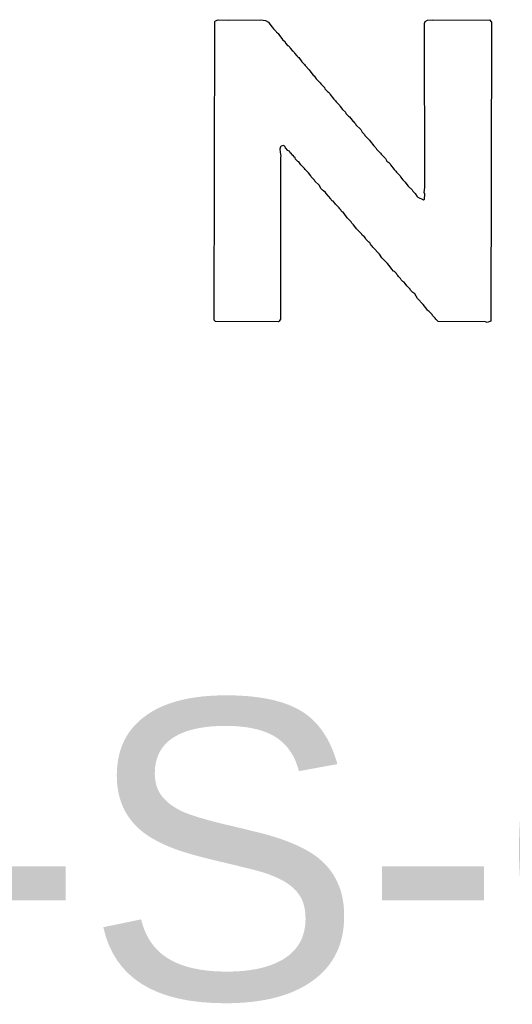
# Model space of a CAD drawing. Header units: inches. Extents: x -4 to 282, y -17 to 94.
# Tile 4 of 31: x 3.48 to 5.95, y -10.63 to -5.69. Entities that reach past the tile are written whole.
import ezdxf

# ---------------------------------------------------------------- set-up
doc = ezdxf.new("R2010")
doc.units = ezdxf.units.IN
doc.layers.add('Top Overlay', color=2, linetype='Continuous')
doc.styles.add('Arial', font='txt', dxfattribs={"height": 0.2})

msp = doc.modelspace()

# ---------------------------------------------------------------- linework, layer by layer
at = {"layer": 'Top Overlay'}
for p, q in [((4.4586, -7.1968), (4.4613, -5.7)), ((4.4613, -5.7), (4.4652, -5.6961)), ((4.4652, -5.6961), (4.4784, -5.6908)), ((4.4784, -5.6908), (4.5283, -5.6935)), ((4.5283, -5.6935), (4.6927, -5.6921)), ((4.6927, -5.6921), (4.7164, -5.6948)), ((4.7164, -5.6948), (4.7309, -5.704)), ((4.7309, -5.704), (4.7348, -5.7079)), ((4.7348, -5.7079), (4.7375, -5.7132)), ((4.7375, -5.7132), (4.7493, -5.7277)), ((5.5122, -5.7092), (5.5161, -5.7)), ((5.5135, -6.5313), (5.5122, -5.7092)), ((5.5161, -5.7), (5.5279, -5.6935)), ((5.5279, -5.6935), (5.5516, -5.6908)), ((5.5516, -5.6908), (5.5595, -5.6935)), ((5.5595, -5.6935), (5.837, -5.6921)), ((5.837, -5.6921), (5.8476, -5.7027)), ((5.8476, -5.7158), (5.8449, -7.2021)), ((5.8476, -5.7027), (5.8476, -5.7132)), ((5.8476, -5.7132), (5.8476, -5.7158)), ((4.7493, -5.7277), (4.7532, -5.7316)), ((4.7532, -5.7316), (4.7559, -5.7369)), ((4.7559, -5.7369), (4.769, -5.75)), ((4.769, -5.75), (4.7703, -5.754)), ((4.7703, -5.754), (4.7756, -5.7566)), ((4.7756, -5.7566), (4.7796, -5.7605)), ((4.7796, -5.7605), (4.7822, -5.7658)), ((4.7822, -5.7658), (4.8006, -5.7895)), ((4.8006, -5.7895), (4.8138, -5.8026)), ((4.8138, -5.8026), (4.8164, -5.8079)), ((4.8164, -5.8079), (4.8256, -5.8197)), ((4.8256, -5.8197), (4.8309, -5.8224)), ((4.8309, -5.8224), (4.8374, -5.8289)), ((4.8374, -5.8289), (4.8401, -5.8342)), ((4.8401, -5.8342), (4.8493, -5.846)), ((4.8493, -5.846), (4.8545, -5.8487)), ((4.8545, -5.8487), (4.8585, -5.8526)), ((4.8585, -5.8526), (4.8611, -5.8579)), ((4.8611, -5.8579), (4.8729, -5.8723)), ((4.8729, -5.8723), (4.8782, -5.8776)), ((4.8782, -5.8776), (4.8835, -5.8802)), ((4.8835, -5.8802), (4.8979, -5.9026)), ((4.8979, -5.9026), (4.9111, -5.9157)), ((4.9111, -5.9157), (4.9137, -5.921)), ((4.9137, -5.921), (4.9348, -5.9421)), ((4.9348, -5.9421), (4.9374, -5.9473)), ((4.9374, -5.9473), (4.9545, -5.9697)), ((4.9545, -5.9697), (4.9597, -5.9723)), ((4.9597, -5.9723), (4.9703, -5.9881)), ((4.9703, -5.9881), (4.99, -6.0078)), ((4.99, -6.0078), (4.9926, -6.0131)), ((4.9926, -6.0131), (5.011, -6.0315)), ((5.011, -6.0315), (5.0137, -6.0367)), ((5.0137, -6.0367), (5.0255, -6.0512)), ((5.0255, -6.0512), (5.0308, -6.0538)), ((5.0308, -6.0538), (5.0373, -6.0604)), ((5.0373, -6.0604), (5.04, -6.0657)), ((5.04, -6.0657), (5.0584, -6.0894)), ((5.0584, -6.0894), (5.0663, -6.0973)), ((5.0663, -6.0973), (5.0689, -6.1025)), ((5.0689, -6.1025), (5.0873, -6.1209)), ((5.0873, -6.1209), (5.09, -6.1262)), ((5.09, -6.1262), (5.1018, -6.1407)), ((5.1018, -6.1407), (5.1163, -6.1551)), ((5.1163, -6.1551), (5.1189, -6.1604)), ((5.1189, -6.1604), (5.1307, -6.1749)), ((5.1307, -6.1749), (5.136, -6.1775)), ((5.136, -6.1775), (5.1426, -6.1867)), ((5.1426, -6.1867), (5.1544, -6.2012)), ((5.1544, -6.2012), (5.1584, -6.2025)), ((5.1584, -6.2025), (5.161, -6.2077)), ((5.161, -6.2077), (5.1662, -6.213)), ((5.1662, -6.213), (5.1689, -6.2183)), ((5.1689, -6.2183), (5.1925, -6.2419)), ((5.1925, -6.2419), (5.2004, -6.2551)), ((5.2004, -6.2551), (5.211, -6.2656)), ((5.211, -6.2656), (5.2136, -6.2709)), ((5.2136, -6.2709), (5.2373, -6.2945)), ((5.2373, -6.2945), (5.2399, -6.2998)), ((5.2399, -6.2998), (5.2583, -6.3235)), ((4.7901, -6.3287), (4.7874, -6.3393)), ((4.7874, -6.3393), (4.7914, -6.3669)), ((4.794, -6.3248), (4.7901, -6.3287)), ((4.7914, -6.3669), (4.7927, -6.3735)), ((4.8072, -6.3222), (4.794, -6.3248)), ((4.8138, -6.3287), (4.8072, -6.3222)), ((4.8164, -6.334), (4.8138, -6.3287)), ((4.8282, -6.3458), (4.8164, -6.334)), ((4.8374, -6.3524), (4.8282, -6.3458)), ((4.8401, -6.3577), (4.8374, -6.3524)), ((4.8453, -6.3629), (4.8401, -6.3577)), ((4.848, -6.3682), (4.8453, -6.3629)), ((5.2583, -6.3235), (5.2688, -6.334)), ((5.2688, -6.334), (5.2715, -6.3393)), ((5.2715, -6.3393), (5.2925, -6.3603)), ((5.2925, -6.3603), (5.2951, -6.3656)), ((5.2951, -6.3656), (5.3162, -6.3866)), ((4.7927, -6.3735), (4.7901, -6.3814)), ((4.7901, -6.3814), (4.7914, -7.1929)), ((4.8558, -6.3735), (4.848, -6.3682)), ((4.8585, -6.3787), (4.8558, -6.3735)), ((4.8637, -6.384), (4.8585, -6.3787)), ((4.8664, -6.3892), (4.8637, -6.384)), ((4.8782, -6.4011), (4.8664, -6.3892)), ((4.8835, -6.4037), (4.8782, -6.4011)), ((4.89, -6.4129), (4.8835, -6.4037)), ((4.8927, -6.4182), (4.89, -6.4129)), ((5.3162, -6.3866), (5.3241, -6.3998)), ((5.3241, -6.3998), (5.328, -6.4037)), ((5.328, -6.4037), (5.3333, -6.4063)), ((5.3333, -6.4063), (5.3399, -6.4129)), ((5.3399, -6.4129), (5.3425, -6.4182)), ((4.9111, -6.4366), (4.8927, -6.4182)), ((4.9137, -6.4419), (4.9111, -6.4366)), ((4.9308, -6.459), (4.9137, -6.4419)), ((4.9426, -6.4734), (4.9308, -6.459)), ((5.3425, -6.4182), (5.3609, -6.4419)), ((5.3609, -6.4419), (5.3688, -6.4497)), ((5.3688, -6.4497), (5.3714, -6.455)), ((5.3714, -6.455), (5.3898, -6.4734)), ((4.9453, -6.4787), (4.9426, -6.4734)), ((4.9611, -6.4945), (4.9453, -6.4787)), ((4.9637, -6.4997), (4.9611, -6.4945)), ((4.9847, -6.5208), (4.9637, -6.4997)), ((5.3898, -6.4734), (5.3925, -6.4787)), ((5.3925, -6.4787), (5.4043, -6.4931)), ((5.4043, -6.4931), (5.4161, -6.505)), ((5.4161, -6.505), (5.4188, -6.5102)), ((5.4188, -6.5102), (5.4306, -6.5247)), ((4.9953, -6.5392), (4.9847, -6.5208)), ((5.0018, -6.5458), (4.9953, -6.5392)), ((5.0071, -6.5484), (5.0018, -6.5458)), ((5.0163, -6.5576), (5.0071, -6.5484)), ((5.0189, -6.5629), (5.0163, -6.5576)), ((5.0308, -6.5747), (5.0189, -6.5629)), ((5.4306, -6.5247), (5.4503, -6.5444)), ((5.4503, -6.5444), (5.453, -6.5497)), ((5.453, -6.5497), (5.4661, -6.5629)), ((5.4661, -6.5629), (5.474, -6.576)), ((5.5108, -6.5576), (5.5135, -6.5313)), ((5.5135, -6.5655), (5.5108, -6.5576)), ((5.0426, -6.5892), (5.0308, -6.5747)), ((5.0452, -6.5944), (5.0426, -6.5892)), ((5.0492, -6.5984), (5.0452, -6.5944)), ((5.0544, -6.601), (5.0492, -6.5984)), ((5.0637, -6.6102), (5.0544, -6.601)), ((5.0663, -6.6155), (5.0637, -6.6102)), ((5.474, -6.576), (5.478, -6.58)), ((5.478, -6.58), (5.5069, -6.5931)), ((5.5069, -6.5931), (5.5122, -6.5905)), ((5.5122, -6.5905), (5.5135, -6.5655)), ((5.0847, -6.6339), (5.0663, -6.6155)), ((5.0873, -6.6391), (5.0847, -6.6339)), ((5.0926, -6.6444), (5.0873, -6.6391)), ((5.0952, -6.6497), (5.0926, -6.6444)), ((5.0992, -6.6536), (5.0952, -6.6497)), ((5.1044, -6.6562), (5.0992, -6.6536)), ((5.1215, -6.6786), (5.1044, -6.6562)), ((5.1242, -6.6839), (5.1215, -6.6786)), ((5.1452, -6.7049), (5.1242, -6.6839)), ((5.1478, -6.7102), (5.1452, -6.7049)), ((5.157, -6.7194), (5.1478, -6.7102)), ((5.1689, -6.7338), (5.157, -6.7194)), ((5.1715, -6.7391), (5.1689, -6.7338)), ((5.1978, -6.7654), (5.1715, -6.7391)), ((5.2004, -6.7707), (5.1978, -6.7654)), ((5.2044, -6.7746), (5.2004, -6.7707)), ((5.2096, -6.7772), (5.2044, -6.7746)), ((5.2162, -6.7865), (5.2096, -6.7772)), ((5.2189, -6.7917), (5.2162, -6.7865)), ((5.2333, -6.8062), (5.2189, -6.7917)), ((5.2386, -6.8088), (5.2333, -6.8062)), ((5.2425, -6.8154), (5.2386, -6.8088)), ((5.2452, -6.8206), (5.2425, -6.8154)), ((5.2504, -6.8259), (5.2452, -6.8206)), ((5.2531, -6.8312), (5.2504, -6.8259)), ((5.2873, -6.8654), (5.2531, -6.8312)), ((5.2978, -6.8838), (5.2873, -6.8654)), ((5.3267, -6.9127), (5.2978, -6.8838)), ((5.3333, -6.9219), (5.3267, -6.9127)), ((5.3451, -6.9364), (5.3333, -6.9219)), ((5.3478, -6.9417), (5.3451, -6.9364)), ((5.357, -6.9509), (5.3478, -6.9417)), ((5.3622, -6.9535), (5.357, -6.9509)), ((5.3714, -6.9627), (5.3622, -6.9535)), ((5.3741, -6.968), (5.3714, -6.9627)), ((5.3793, -6.9732), (5.3741, -6.968)), ((5.382, -6.9785), (5.3793, -6.9732)), ((5.3925, -6.989), (5.382, -6.9785)), ((5.3951, -6.9943), (5.3925, -6.989)), ((5.4043, -7.0035), (5.3951, -6.9943)), ((5.4096, -7.0061), (5.4043, -7.0035)), ((5.4161, -7.0127), (5.4096, -7.0061)), ((5.424, -7.0258), (5.4161, -7.0127)), ((5.4398, -7.0416), (5.424, -7.0258)), ((5.4425, -7.0469), (5.4398, -7.0416)), ((5.4543, -7.0587), (5.4425, -7.0469)), ((5.4595, -7.0613), (5.4543, -7.0587)), ((5.4635, -7.0653), (5.4595, -7.0613)), ((5.4766, -7.089), (5.4635, -7.0653)), ((5.5056, -7.1179), (5.4766, -7.089)), ((5.524, -7.1416), (5.5056, -7.1179)), ((5.5266, -7.1468), (5.524, -7.1416)), ((5.5306, -7.1508), (5.5266, -7.1468)), ((5.5358, -7.1534), (5.5306, -7.1508)), ((5.5503, -7.1679), (5.5358, -7.1534)), ((4.4652, -7.2034), (4.4586, -7.1968)), ((4.7809, -7.206), (4.4652, -7.2034)), ((4.7848, -7.2021), (4.7809, -7.206)), ((4.7914, -7.1929), (4.7848, -7.2021)), ((5.5529, -7.1731), (5.5503, -7.1679)), ((5.5661, -7.1863), (5.5529, -7.1731)), ((5.5687, -7.1916), (5.5661, -7.1863)), ((5.5806, -7.2034), (5.5687, -7.1916)), ((5.8173, -7.206), (5.5806, -7.2034)), ((5.8252, -7.2087), (5.8173, -7.206)), ((5.8449, -7.2021), (5.8252, -7.2087))]:
    msp.add_line(p, q, dxfattribs=at)

# ---------------------------------------------------------------- texts
at = {"layer": 'Top Overlay', "style": 'Arial'}
msp.add_text('NS-S-0500201-1.0 RTU', height=1.5, rotation=360, dxfattribs=at).set_placement((0.2, -10.6))

doc.saveas('drawing.dxf')
